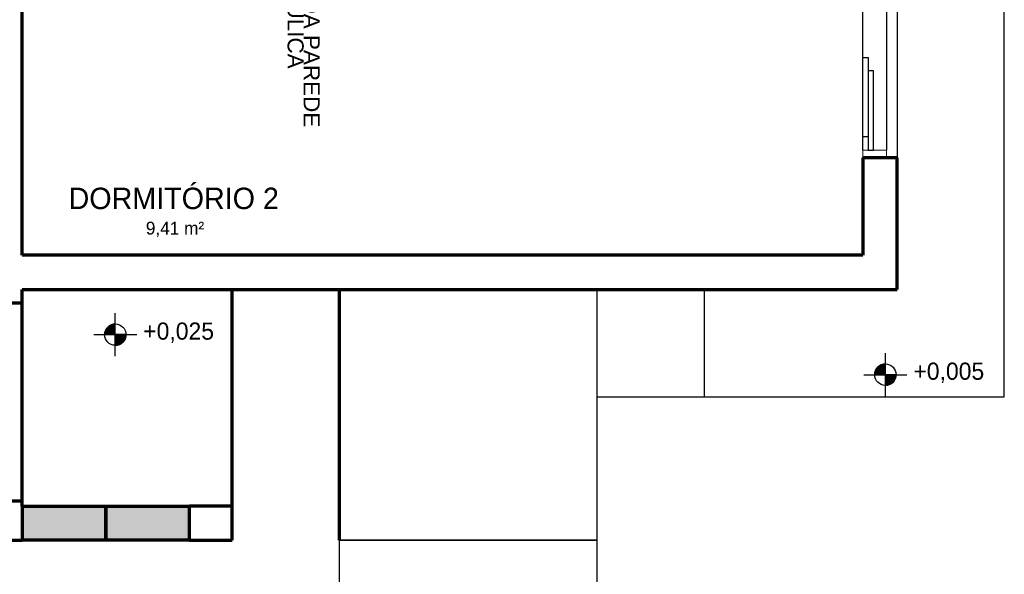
# Model space of a CAD drawing. Header units: millimetres. Extents: x -20654 to 2526, y -8238 to 977.
# Tile 84 of 219: x -10324.52 to -10319.93, y -4105.74 to -4103.16. Entities that reach past the tile are written whole.
import ezdxf

# ---------------------------------------------------------------- set-up
doc = ezdxf.new("R2010")
doc.units = ezdxf.units.MM
for name, color, linetype in [('01 CONTORNO_dwg', 252, 'Continuous'), ('A-FLOR', 252, 'Continuous'), ('G-ANNO-DIMS', 111, 'Continuous'), ('G-IMPT', 8, 'Continuous'), ('TEXTO', 251, 'Continuous'), ('Textos', 7, 'Continuous')]:
    doc.layers.add(name, color=color, linetype=linetype)
doc.styles.add('Arial', font='arial.ttf', dxfattribs={"height": 100})
doc.styles.add('Century Gothic', font='GOTHIC.TTF', dxfattribs={"height": 60})
doc.styles.add('Century Gothic_1', font='GOTHIC.TTF', dxfattribs={"height": 100})
doc.styles.add('Century Gothic_2', font='GOTHIC.TTF', dxfattribs={"height": 80})

# ---------------------------------------------------------------- blocks, each defined once
blk = doc.blocks.new('Elevações de ponto - Cota de elevação - Alvo_OTÁVIO-2012-708563-PLANTA')
at = {"layer": 'TEXTO'}
h = blk.add_hatch(color=256, dxfattribs=at)
edge = h.paths.add_edge_path(flags=0)
edge.add_line((2, 1), (1, 1))
edge.add_arc((2, 1), 1, 90, 180, ccw=False)
edge.add_line((2, 2), (2, 1))
h = blk.add_hatch(color=256, dxfattribs=at)
edge = h.paths.add_edge_path(flags=0)
edge.add_line((2, 1), (3, 1))
edge.add_arc((2, 1), 1, 270, 360, ccw=False)
edge.add_line((2, 0), (2, 1))
for p, q in [((2, -1), (2, 3)), ((2, 1), (2, 2)), ((0, 1), (4, 1)), ((1, 1), (2, 1)), ((2, 1), (2, 0)), ((3, 1), (2, 1))]:
    blk.add_line(p, q, dxfattribs=at)
blk.add_circle((2, 1), 1, dxfattribs=at)
for start, end in [(90, 180), (270, 360)]:
    blk.add_arc((2, 1), 1, start, end, dxfattribs=at)
blk = doc.blocks.new('JANELAS')
at = {"layer": 'G-IMPT', "color": 252, "true_color": 0x939598}
for p, q in [((-9987.2, -5695.1), (-9987.2, -7125.1)), ((-10097.2, -6692.6), (-10097.2, -6127.6)), ((-10097.2, -6692.6), (-10072.2, -6692.6)), ((-10097.2, -7062.6), (-10097.2, -6692.6)), ((-10072.2, -6692.6), (-10072.2, -7062.6)), ((-10047.2, -6755.1), (-10072.2, -6755.1)), ((-10072.2, -6755.1), (-10072.2, -7125.1)), ((-10047.2, -7125.1), (-10047.2, -6755.1)), ((-10072.2, -7062.6), (-10097.2, -7062.6)), ((-10097.2, -7125.1), (-10097.2, -7062.6)), ((-10072.2, -7125.1), (-10047.2, -7125.1))]:
    blk.add_line(p, q, dxfattribs=at)
at = {"layer": 'G-IMPT', "color": 252, "lineweight": 20, "true_color": 0x939598}
for p, q in [((-10097.2, -7125.1), (-10072.2, -7125.1)), ((-10097.2, -7160.1), (-10097.2, -7125.1)), ((-10047.2, -7125.1), (-9987.2, -7125.1)), ((-9987.2, -7125.1), (-9987.2, -7160.1))]:
    blk.add_line(p, q, dxfattribs=at)
blk = doc.blocks.new('terreo')
at = {"layer": '01 CONTORNO_dwg', "lineweight": 70}
for points in [[(-13627.2, -8945.1), (-13627.2, -8785.1), (-14017.2, -8785.1), (-14017.2, -8945.1)], [(-13237.2, -8945.1), (-13237.2, -8785.1), (-13627.2, -8785.1), (-13627.2, -8945.1)]]:
    blk.add_hatch(color=256, dxfattribs=at).paths.add_polyline_path(points, flags=0)
for p, q in [((-14017.2, -7615.1), (-14017.2, -5215.1)), ((-9937.2, -7160.1), (-10097.2, -7160.1)), ((-10097.2, -7160.1), (-10097.2, -7615.1)), ((-9937.2, -7775.1), (-9937.2, -7160.1)), ((-10097.2, -7615.1), (-14017.2, -7615.1)), ((-14017.2, -7775.1), (-9937.2, -7775.1)), ((-14017.2, -7837.8), (-14017.2, -7775.1)), ((-13037.2, -8785.1), (-13037.2, -7775.1)), ((-12537.2, -8945.1), (-12537.2, -7775.1)), ((-14177.2, -7837.8), (-14017.2, -7837.8)), ((-14017.2, -8762.1), (-14017.2, -7837.8)), ((-14017.2, -8762.1), (-14177.2, -8762.1)), ((-14017.2, -8785.1), (-14017.2, -8762.1)), ((-14017.2, -8785.1), (-13627.2, -8785.1)), ((-14017.2, -8785.1), (-14017.2, -8945.1)), ((-13627.2, -8945.1), (-13627.2, -8785.1)), ((-13627.2, -8785.1), (-13237.2, -8785.1)), ((-13627.2, -8785.1), (-13627.2, -8945.1)), ((-13037.2, -8785.1), (-13237.2, -8785.1)), ((-13237.2, -8945.1), (-13237.2, -8785.1)), ((-13037.2, -8945.1), (-13037.2, -8785.1)), ((-14877.2, -8945.1), (-14017.2, -8945.1)), ((-13627.2, -8945.1), (-14017.2, -8945.1)), ((-13237.2, -8945.1), (-13627.2, -8945.1)), ((-13237.2, -8945.1), (-13037.2, -8945.1))]:
    blk.add_line(p, q, dxfattribs=at)
at = {"layer": '01 CONTORNO_dwg'}
blk.add_line((-9937.2, -5660.1), (-9937.2, -7160.1), dxfattribs=at)
at = {"layer": 'A-FLOR'}
for p, q in [((-9437.2, -8275.1), (-9437.2, -135.1)), ((-11337.2, -7775.1), (-11337.2, -8945.1)), ((-10837.2, -7775.1), (-10837.2, -8275.1)), ((-11337.2, -8275.1), (-9437.2, -8275.1)), ((-11337.2, -8945.1), (-12537.2, -8945.1))]:
    blk.add_line(p, q, dxfattribs=at)
blk.add_lwpolyline([(-12537.2, -8945.1), (-11337.2, -8945.1), (-11337.2, -14445.1), (-12537.2, -14445.1)], close=True, dxfattribs=at)
at = {"layer": '01 CONTORNO_dwg'}
blk.add_blockref('JANELAS', (0, 0), dxfattribs=at)
at = {"layer": '01 CONTORNO_dwg', "lineweight": 70, "xscale": 49.99999999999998, "yscale": 49.99999999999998, "zscale": 49.99999999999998}
blk.add_blockref('Elevações de ponto - Cota de elevação - Alvo_OTÁVIO-2012-708563-PLANTA', (-13682.8, -8035.4), dxfattribs=at)
at = {"layer": 'G-ANNO-DIMS', "xscale": 49.99999999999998, "yscale": 49.99999999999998, "zscale": 49.99999999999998}
blk.add_blockref('Elevações de ponto - Cota de elevação - Alvo_OTÁVIO-2012-708563-PLANTA', (-10091.5, -8222.5), dxfattribs=at)
at = {"layer": '01 CONTORNO_dwg', "lineweight": 70, "attachment_point": 1}
for s, insert, char_height, width, style in [('DORMITÓRIO 2', (-13800.4, -7299.8), 100, 1250.632, 'Century Gothic_1'), ('9,41 m²', (-13440.2, -7458.9), 60, 376.793, 'Century Gothic')]:
    blk.add_mtext(s, dxfattribs=dict(at, insert=insert, char_height=char_height, width=width, style=style))
at = {"layer": '01 CONTORNO_dwg', "lineweight": 70, "insert": (-13452.4, -7928.9), "char_height": 80, "width": 406.957, "attachment_point": 1, "line_spacing_factor": 0.984502, "style": 'Century Gothic_2'}
blk.add_mtext('+0,025', dxfattribs=at)
at = {"layer": '01 CONTORNO_dwg', "insert": (-9861.1, -8116), "char_height": 80, "width": 406.957, "attachment_point": 1, "line_spacing_factor": 0.984502, "style": 'Century Gothic_2'}
blk.add_mtext('+0,005', dxfattribs=at)

msp = doc.modelspace()

# ---------------------------------------------------------------- block references
at = {"layer": '01 CONTORNO_dwg', "xscale": 0.001, "yscale": 0.001, "zscale": 0.001}
msp.add_blockref('terreo', (-10310.4917, -4096.6399), dxfattribs=at)

# ---------------------------------------------------------------- texts
at = {"layer": 'Textos', "insert": (-10323.2721, -4103.0526), "char_height": 0.075, "width": 2.358211, "attachment_point": 8, "rotation": 270, "line_spacing_factor": 0.6, "style": 'Arial'}
msp.add_mtext('PROJEÇÃO DA PAREDE\\P HIDRÁULICA{\\H2.06138x; }', dxfattribs=at)

doc.saveas('drawing.dxf')
